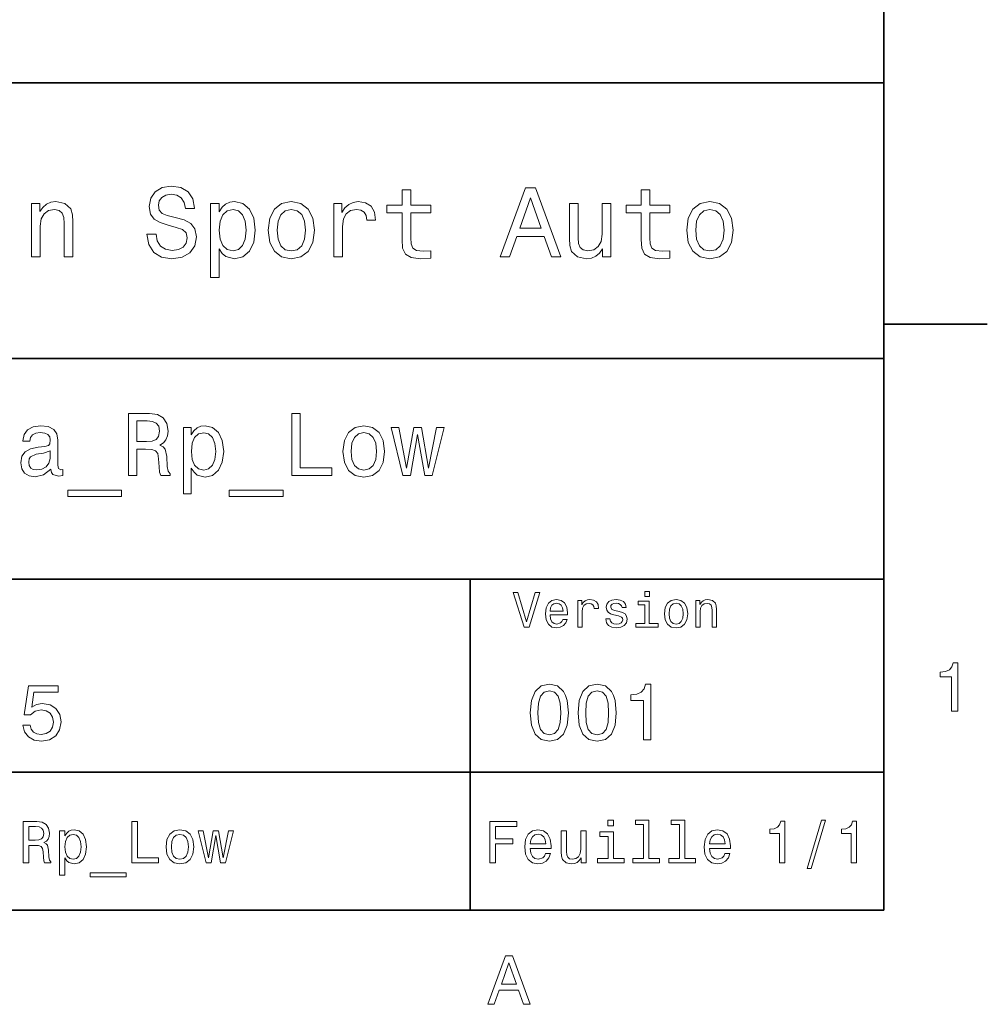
# Model space of a CAD drawing. Extents: x 0 to 297, y 0 to 210.
# Tile 5 of 7: x 224 to 294, y 3 to 75. Entities that reach past the tile are written whole.
import ezdxf

# ---------------------------------------------------------------- set-up
doc = ezdxf.new("R2010")
doc.units = 0

msp = doc.modelspace()

# ---------------------------------------------------------------- linework, layer by layer
at = {"color": 7, "lineweight": 35}
for p, q in [((287, 10), (287, 200)), ((97, 70), (287, 70)), ((287, 70), (287, 10)), ((162, 50), (287, 50)), ((162, 34), (287, 34)), ((257, 10), (257, 34)), ((162, 20), (287, 20)), ((10, 10), (287, 10)), ((97, 10), (287, 10))]:
    msp.add_line(p, q, dxfattribs=at)
at = {"color": 7, "lineweight": 35, "ltscale": 0.1875}
msp.add_line((287, 52.5), (294.5, 52.5), dxfattribs=at)
at = {"color": 7, "lineweight": 13}
for points in [[(234.20462, 59.030979), (233.548996, 59.030979), (233.693085, 58.267288), (234.053314, 57.70533), (234.608078, 57.366714), (235.357361, 57.244236), (236.099426, 57.359509), (236.654175, 57.67651), (237.007202, 58.17363), (237.136902, 58.82925), (237.028824, 59.420029), (236.726227, 59.801872), (236.236313, 60.054031), (235.580704, 60.241352), (235.018738, 60.378242), (234.651306, 60.536743), (234.442368, 60.767288), (234.377533, 61.127522), (234.442368, 61.451729), (234.629684, 61.696686), (234.917877, 61.862389), (235.314133, 61.920029), (235.71759, 61.84798), (236.034592, 61.653458), (236.24353, 61.32925), (236.344391, 60.889767), (237, 60.889767), (237, 60.904179), (236.884735, 61.581409), (236.546112, 62.085732), (236.01297, 62.402737), (235.292511, 62.510807), (234.644104, 62.402737), (234.139771, 62.100143), (233.815567, 61.631844), (233.700287, 61.026657), (233.793961, 60.486309), (234.067734, 60.118874), (234.5, 59.873917), (235.09079, 59.6866), (235.674362, 59.520893), (236.113831, 59.362389), (236.380402, 59.131844), (236.47406, 58.757202), (236.387619, 58.375359), (236.164276, 58.087173), (235.825653, 57.907059), (235.386169, 57.849422), (234.896255, 57.928673), (234.521622, 58.159222), (234.283875, 58.533859)], [(252.05043, 60.579971), (252.05043, 58.64193), (252.093658, 58.015129), (252.29538, 57.582851), (252.698853, 57.330688), (253.383286, 57.244236), (254.132568, 57.280258), (254.132568, 57.827808), (253.585022, 57.78458), (253.087891, 57.842216), (252.82132, 58.022331), (252.706055, 58.324928), (252.684448, 58.75), (252.684448, 60.579971), (254.132568, 60.579971), (254.132568, 61.120316), (252.684448, 61.120316), (252.684448, 62.251438), (252.05043, 62.251438), (252.05043, 61.120316), (250.955322, 61.120316), (250.955322, 60.579971)], [(259.175781, 57.381123), (259.838623, 57.381123), (260.364563, 58.850864), (262.360229, 58.850864), (262.886169, 57.381123), (263.563416, 57.381123), (261.733429, 62.388329), (260.998566, 62.388329)], [(269.399109, 60.579971), (269.399109, 58.64193), (269.442352, 58.015129), (269.644073, 57.582851), (270.047546, 57.330688), (270.731995, 57.244236), (271.481262, 57.280258), (271.481262, 57.827808), (270.933716, 57.78458), (270.436584, 57.842216), (270.170013, 58.022331), (270.054749, 58.324928), (270.033142, 58.75), (270.033142, 60.579971), (271.481262, 60.579971), (271.481262, 61.120316), (270.033142, 61.120316), (270.033142, 62.251438), (269.399109, 62.251438), (269.399109, 61.120316), (268.304016, 61.120316), (268.304016, 60.579971)], [(260.595093, 59.463257), (261.365997, 61.667866), (262.136902, 59.463257)], [(225.177246, 57.381123), (225.811249, 57.381123), (225.811249, 59.614552), (225.876083, 60.12608), (226.085022, 60.500717), (226.409225, 60.731266), (226.841507, 60.817722), (227.187317, 60.745674), (227.403458, 60.551151), (227.511536, 60.226944), (227.547546, 59.794666), (227.547546, 57.381123), (228.181564, 57.381123), (228.181564, 59.924351), (228.15274, 60.435879), (228.023056, 60.86095), (227.597992, 61.25), (226.935165, 61.386887), (226.567719, 61.336452), (226.257935, 61.199566), (225.991364, 60.969017), (225.782425, 60.659222), (225.782425, 61.25), (225.177246, 61.25)], [(238.786743, 60.652016), (238.786743, 61.25), (238.15274, 61.25), (238.15274, 55.882565), (238.786743, 55.882565), (238.786743, 57.971901), (239.010101, 57.633286), (239.262253, 57.409943), (239.896271, 57.244236), (240.50145, 57.381123), (240.976959, 57.791786), (241.286743, 58.440201), (241.402023, 59.319164), (241.286743, 60.190922), (240.976959, 60.839336), (240.50145, 61.242794), (239.896271, 61.386887), (239.550446, 61.343658), (239.255051, 61.206772), (239.002899, 60.976223)], [(239.788193, 57.8134), (239.363129, 57.907059), (239.053314, 58.195244), (238.858795, 58.663544), (238.793945, 59.319164), (238.858795, 59.967579), (239.053314, 60.435879), (239.363129, 60.716858), (239.788193, 60.817722), (240.177246, 60.716858), (240.48703, 60.428673), (240.681564, 59.960373), (240.753601, 59.319164), (240.681564, 58.67075), (240.48703, 58.195244), (240.177246, 57.907059)], [(242.338623, 59.311958), (242.453888, 58.432995), (242.785309, 57.78458), (243.311249, 57.381123), (244.017303, 57.244236), (244.716141, 57.381123), (245.242081, 57.777374), (245.573486, 58.425793), (245.695969, 59.311958), (245.573486, 60.190922), (245.242081, 60.846542), (244.716141, 61.242794), (244.017303, 61.386887), (243.311249, 61.242794), (242.785309, 60.839336), (242.453888, 60.190922)], [(242.98703, 59.319164), (243.05188, 59.967579), (243.253601, 60.435879), (243.57782, 60.72406), (244.017303, 60.824928), (244.449585, 60.72406), (244.773773, 60.443081), (244.97551, 59.967579), (245.047546, 59.319164), (244.97551, 58.663544), (244.773773, 58.188038), (244.449585, 57.899853), (244.017303, 57.806194), (243.57782, 57.899853), (243.253601, 58.188038), (243.05188, 58.663544)], [(247.100861, 57.381123), (247.734863, 57.381123), (247.734863, 59.592937), (247.799713, 60.12608), (247.994232, 60.507923), (248.311249, 60.738472), (248.736313, 60.817722), (249.053314, 60.767288), (249.291077, 60.623199), (249.435165, 60.378242), (249.485596, 60.046829), (250.126801, 60.046829), (250.040344, 60.630402), (249.802597, 61.048271), (249.406342, 61.30043), (248.865997, 61.386887), (248.498566, 61.32925), (248.181549, 61.185158), (247.900574, 60.940201), (247.677246, 60.608788), (247.677246, 61.25), (247.100861, 61.25)], [(267.194519, 61.25), (266.560516, 61.25), (266.560516, 59.016571), (266.488464, 58.497837), (266.279541, 58.123196), (265.955322, 57.892651), (265.530243, 57.820602), (265.19165, 57.878242), (264.975494, 58.051151), (264.853027, 58.346542), (264.824219, 58.764408), (264.824219, 61.25), (264.190186, 61.25), (264.190186, 58.706772), (264.211792, 58.195244), (264.348694, 57.770172), (264.766571, 57.381123), (265.436584, 57.244236), (265.796814, 57.294666), (266.106628, 57.424351), (266.373199, 57.647694), (266.589325, 57.971901), (266.589325, 57.381123), (267.194519, 57.381123)], [(272.698853, 59.311958), (272.814117, 58.432995), (273.145508, 57.78458), (273.671448, 57.381123), (274.377502, 57.244236), (275.076355, 57.381123), (275.602295, 57.777374), (275.933716, 58.425793), (276.056183, 59.311958), (275.933716, 60.190922), (275.602295, 60.846542), (275.076355, 61.242794), (274.377502, 61.386887), (273.671448, 61.242794), (273.145508, 60.839336), (272.814117, 60.190922)], [(273.34726, 59.319164), (273.412109, 59.967579), (273.613831, 60.435879), (273.938019, 60.72406), (274.377502, 60.824928), (274.809784, 60.72406), (275.134003, 60.443081), (275.335724, 59.967579), (275.407776, 59.319164), (275.335724, 58.663544), (275.134003, 58.188038), (274.809784, 57.899853), (274.377502, 57.806194), (273.938019, 57.899853), (273.613831, 58.188038), (273.412109, 58.663544)], [(232.216141, 41.530258), (232.819168, 41.530258), (232.819168, 43.430115), (233.435165, 43.430115), (233.889053, 43.41066), (234.174347, 43.319885), (234.329971, 43.105907), (234.394806, 42.723343), (234.427231, 42.139767), (234.466141, 41.757202), (234.543945, 41.530258), (235.224792, 41.530258), (235.224792, 41.653458), (235.075653, 41.835014), (235.023773, 42.172188), (234.978394, 42.898415), (234.868164, 43.4366), (234.719025, 43.605186), (234.485596, 43.728386), (234.744965, 43.890488), (234.926514, 44.117435), (235.043228, 44.402737), (235.082138, 44.746395), (234.991364, 45.291065), (234.731995, 45.699566), (234.304031, 45.945965), (233.720459, 46.030258), (232.216141, 46.030258)], [(244.056198, 41.530258), (246.94812, 41.530258), (246.94812, 42.074928), (244.65274, 42.074928), (244.65274, 46.030258), (244.056198, 46.030258)], [(226.581421, 41.98415), (226.581421, 41.964695), (226.613831, 41.744236), (226.71109, 41.588615), (227.119598, 41.465416), (227.437317, 41.517288), (227.437317, 41.958214), (227.301147, 41.938759), (227.119598, 42.023052), (227.087173, 42.282421), (227.087173, 44.085014), (227.009369, 44.545387), (226.782425, 44.869595), (226.386887, 45.064121), (225.829254, 45.135445), (225.284576, 45.057636), (224.882568, 44.837173), (224.629684, 44.493515), (224.545395, 44.039623), (224.545395, 44.000721), (225.057648, 44.000721), (225.103027, 44.273052), (225.245682, 44.467579), (225.479111, 44.584293), (225.809799, 44.629681), (226.127533, 44.59726), (226.354462, 44.5), (226.490631, 44.331409), (226.536026, 44.09798), (226.510086, 43.825645), (226.406342, 43.68948), (226.146973, 43.624638), (225.660675, 43.572765), (225.103027, 43.456051), (224.707489, 43.248558), (224.47406, 42.924351), (224.40274, 42.444523), (224.46759, 42.016571), (224.668594, 41.698845), (224.992798, 41.497837), (225.440201, 41.426514), (226.043228, 41.562679)], [(233.55188, 45.479107), (233.947403, 45.440201), (234.226227, 45.317001), (234.401306, 45.090057), (234.459656, 44.733429), (234.394806, 44.357346), (234.219742, 44.130402), (233.921478, 44.013687), (233.51297, 43.981266), (232.819168, 43.981266), (232.819168, 45.479107)], [(236.761536, 44.474064), (236.761536, 45.012245), (236.190918, 45.012245), (236.190918, 40.181557), (236.761536, 40.181557), (236.761536, 42.061958), (236.96254, 41.757202), (237.189484, 41.556194), (237.760086, 41.407059), (238.304749, 41.530258), (238.732712, 41.899857), (239.011536, 42.483429), (239.11528, 43.274494), (239.011536, 44.059078), (238.732712, 44.642651), (238.304749, 45.005764), (237.760086, 45.135445), (237.448853, 45.096542), (237.182999, 44.973343), (236.956055, 44.76585)], [(247.765137, 43.268009), (247.868881, 42.476944), (248.167145, 41.893372), (248.640488, 41.530258), (249.27594, 41.407059), (249.904907, 41.530258), (250.378235, 41.886887), (250.676514, 42.470459), (250.786743, 43.268009), (250.676514, 44.059078), (250.378235, 44.649136), (249.904907, 45.005764), (249.27594, 45.135445), (248.640488, 45.005764), (248.167145, 44.642651), (247.868881, 44.059078)], [(252.660675, 41.530258), (253.179398, 44.48703), (253.69812, 41.530258), (254.242798, 41.530258), (255.098709, 45.012245), (254.547546, 45.012245), (253.970459, 42.055473), (253.458221, 45.012245), (252.894104, 45.012245), (252.381851, 42.055473), (251.804749, 45.012245), (251.260086, 45.012245), (252.115997, 41.530258)], [(237.662827, 41.919308), (237.280258, 42.003601), (237.001434, 42.262966), (236.82637, 42.684437), (236.768005, 43.274494), (236.82637, 43.858067), (237.001434, 44.279537), (237.280258, 44.532421), (237.662827, 44.623199), (238.01297, 44.532421), (238.291794, 44.273052), (238.466858, 43.851585), (238.531708, 43.274494), (238.466858, 42.690922), (238.291794, 42.262966), (238.01297, 42.003601)], [(248.348694, 43.274494), (248.407059, 43.858067), (248.588623, 44.279537), (248.880402, 44.538902), (249.27594, 44.629681), (249.664978, 44.538902), (249.956772, 44.286022), (250.138336, 43.858067), (250.203171, 43.274494), (250.138336, 42.684437), (249.956772, 42.256481), (249.664978, 41.997116), (249.27594, 41.912823), (248.880402, 41.997116), (248.588623, 42.256481), (248.407059, 42.684437)], [(226.516571, 42.749279), (226.438766, 42.412102), (226.231262, 42.152737), (225.920029, 41.98415), (225.537476, 41.925793), (225.291077, 41.958214), (225.115997, 42.061958), (225.005768, 42.243515), (224.973343, 42.496395), (224.999283, 42.723343), (225.103027, 42.885445), (225.518005, 43.067001), (226.043228, 43.14481), (226.516571, 43.30043)], [(227.806915, 40.453888), (227.806915, 40), (231.710373, 40), (231.710373, 40.453888)], [(239.517288, 40.453888), (239.517288, 40), (243.420746, 40), (243.420746, 40.453888)], [(261.71109, 33.03458), (261.08429, 30.905619), (260.439484, 33.03458), (260.09726, 33.03458), (260.904175, 30.530979), (261.264404, 30.530979), (262.053314, 33.03458)], [(269.992798, 33.117435), (269.657776, 33.117435), (269.657776, 32.757202), (269.992798, 32.757202)], [(262.784576, 31.40634), (264.052582, 31.40634), (264.056183, 31.554033), (263.998566, 31.9683), (263.840057, 32.278099), (263.587891, 32.465416), (263.252869, 32.533859), (262.925079, 32.461815), (262.672913, 32.260086), (262.510803, 31.932276), (262.453156, 31.5), (262.507202, 31.056915), (262.669312, 30.732708), (262.917877, 30.530979), (263.242065, 30.462536), (263.523041, 30.509365), (263.753601, 30.631844), (263.922913, 30.826368), (264.020172, 31.085733), (263.706787, 31.085733), (263.641937, 30.941643), (263.548279, 30.833572), (263.281708, 30.747118), (263.076355, 30.786743), (262.921478, 30.912823), (262.820618, 31.118155), (262.784576, 31.395533)], [(262.784576, 31.672911), (262.824219, 31.921469), (262.921478, 32.105186), (263.069153, 32.216858), (263.263702, 32.256485), (263.45462, 32.216858), (263.602295, 32.105186), (263.692352, 31.921469), (263.724792, 31.672911)], [(264.794678, 30.530979), (265.111664, 30.530979), (265.111664, 31.636887), (265.144104, 31.903458), (265.241364, 32.094379), (265.399841, 32.209652), (265.612396, 32.249279), (265.770905, 32.224064), (265.889771, 32.152016), (265.961823, 32.029537), (265.98703, 31.863832), (266.307648, 31.863832), (266.264404, 32.155621), (266.145538, 32.364552), (265.947418, 32.490635), (265.677246, 32.533859), (265.49353, 32.505043), (265.335022, 32.432995), (265.194519, 32.310516), (265.082855, 32.144814), (265.082855, 32.465416), (264.794678, 32.465416)], [(267.791779, 31.658501), (267.485596, 31.730547), (267.258636, 31.8134), (267.182983, 31.982708), (267.20462, 32.101585), (267.280273, 32.188038), (267.40274, 32.242073), (267.579254, 32.263687), (267.748566, 32.242073), (267.881836, 32.177231), (267.968292, 32.079971), (268.004333, 31.950287), (268.314117, 31.950287), (268.314117, 31.957493), (268.260101, 32.191643), (268.112396, 32.375359), (267.881836, 32.490635), (267.579254, 32.533859), (267.273041, 32.490635), (267.049713, 32.371758), (266.90921, 32.195244), (266.865997, 31.971901), (266.898407, 31.755764), (266.999268, 31.604465), (267.164978, 31.496397), (267.406342, 31.420748), (267.759369, 31.334293), (267.975494, 31.244236), (268.033142, 31.17219), (268.054749, 31.064121), (268.022339, 30.930836), (267.935883, 30.829971), (267.79538, 30.765129), (267.608063, 30.743515), (267.409943, 30.765129), (267.265839, 30.840778), (267.168579, 30.963255), (267.128967, 31.132565), (266.822754, 31.132565), (266.873199, 30.844379), (267.020905, 30.635447), (267.255035, 30.509365), (267.579254, 30.462536), (267.917877, 30.509365), (268.166412, 30.635447), (268.317719, 30.837175), (268.371765, 31.100143), (268.332123, 31.327089), (268.220459, 31.481987), (268.036743, 31.582851)], [(269.981995, 30.79755), (269.981995, 32.400574), (269.167877, 32.400574), (269.167877, 32.130402), (269.664978, 32.130402), (269.664978, 30.79755), (269.016571, 30.79755), (269.016571, 30.530979), (270.637604, 30.530979), (270.637604, 30.79755)], [(271.087891, 31.496397), (271.145538, 31.056915), (271.311249, 30.732708), (271.574219, 30.530979), (271.927246, 30.462536), (272.276672, 30.530979), (272.539612, 30.729107), (272.705322, 31.053314), (272.766571, 31.496397), (272.705322, 31.935879), (272.539612, 32.263687), (272.276672, 32.461815), (271.927246, 32.533859), (271.574219, 32.461815), (271.311249, 32.260086), (271.145538, 31.935879)], [(271.412109, 31.5), (271.444519, 31.824207), (271.54538, 32.058357), (271.707489, 32.20245), (271.927246, 32.25288), (272.143372, 32.20245), (272.305481, 32.061958), (272.406342, 31.824207), (272.442352, 31.5), (272.406342, 31.17219), (272.305481, 30.934437), (272.143372, 30.790344), (271.927246, 30.743515), (271.707489, 30.790344), (271.54538, 30.934437), (271.444519, 31.17219)], [(273.350159, 30.530979), (273.667145, 30.530979), (273.667145, 31.647694), (273.699554, 31.903458), (273.804047, 32.090778), (273.966125, 32.206051), (274.182281, 32.249279), (274.355194, 32.213257), (274.463257, 32.115993), (274.517303, 31.95389), (274.535309, 31.737751), (274.535309, 30.530979), (274.852295, 30.530979), (274.852295, 31.802593), (274.837891, 32.058357), (274.773041, 32.270893), (274.560516, 32.465416), (274.229095, 32.533859), (274.04538, 32.508644), (273.890503, 32.440201), (273.757202, 32.324928), (273.65274, 32.170029), (273.65274, 32.465416), (273.350159, 32.465416)], [(291.909241, 24.416786), (292.368164, 24.416786), (292.368164, 27.942001), (292.025208, 27.942001), (291.934448, 27.634365), (291.752899, 27.427593), (291.475525, 27.306557), (291.092224, 27.266211), (291.092224, 26.90814), (291.909241, 26.90814)], [(224.533142, 23.40346), (224.659943, 22.930836), (224.942352, 22.56196), (225.357346, 22.331413), (225.887604, 22.244957), (226.469742, 22.348703), (226.925064, 22.631124), (227.213257, 23.080692), (227.322769, 23.657061), (227.224777, 24.193085), (226.94812, 24.613834), (226.515839, 24.884727), (225.956772, 24.98271), (225.52449, 24.913546), (225.190201, 24.723343), (225.351578, 25.801153), (227.103745, 25.801153), (227.103745, 26.273777), (224.965424, 26.273777), (224.648407, 24.152739), (225.109512, 24.152739), (225.443802, 24.423632), (225.870316, 24.521614), (226.239197, 24.458214), (226.521606, 24.273777), (226.700287, 23.991356), (226.763687, 23.628242), (226.700287, 23.265131), (226.515839, 22.98271), (226.233429, 22.804035), (225.870316, 22.740635), (225.564835, 22.780981), (225.328522, 22.913546), (225.155609, 23.121038), (225.069153, 23.40346)], [(261.345825, 24.314121), (261.432281, 23.409224), (261.703156, 22.763689), (262.135437, 22.371759), (262.734863, 22.244957), (263.328522, 22.371759), (263.760803, 22.763689), (264.02594, 23.409224), (264.118164, 24.314121), (264.02594, 25.213257), (263.916412, 25.570606), (263.760803, 25.864553), (263.328522, 26.256485), (262.734863, 26.38905), (262.135437, 26.256485), (261.703156, 25.858791), (261.432281, 25.213257)], [(261.899139, 24.314121), (261.945251, 25.011528), (262.089325, 25.51297), (262.348694, 25.806917), (262.734863, 25.910664), (263.115265, 25.806917), (263.374634, 25.51297), (263.518738, 25.011528), (263.56485, 24.314121), (263.518738, 23.610952), (263.374634, 23.10951), (263.115265, 22.815563), (262.734863, 22.717581), (262.348694, 22.815563), (262.089325, 23.10951), (261.945251, 23.610952)], [(264.815552, 24.314121), (264.902008, 23.409224), (265.172913, 22.763689), (265.605194, 22.371759), (266.20462, 22.244957), (266.798279, 22.371759), (267.23056, 22.763689), (267.495667, 23.409224), (267.587891, 24.314121), (267.495667, 25.213257), (267.386169, 25.570606), (267.23056, 25.864553), (266.798279, 26.256485), (266.20462, 26.38905), (265.605194, 26.256485), (265.172913, 25.858791), (264.902008, 25.213257)], [(265.368866, 24.314121), (265.414978, 25.011528), (265.559082, 25.51297), (265.818451, 25.806917), (266.20462, 25.910664), (266.585022, 25.806917), (266.844391, 25.51297), (266.988464, 25.011528), (267.034576, 24.314121), (266.988464, 23.610952), (266.844391, 23.10951), (266.585022, 22.815563), (266.20462, 22.717581), (265.818451, 22.815563), (265.559082, 23.10951), (265.414978, 23.610952)], [(269.570618, 22.360231), (270.095093, 22.360231), (270.095093, 26.38905), (269.703156, 26.38905), (269.599426, 26.037464), (269.391937, 25.801153), (269.074921, 25.662825), (268.636902, 25.616714), (268.636902, 25.207493), (269.570618, 25.207493)], [(224.56485, 13.428675), (224.966858, 13.428675), (224.966858, 14.695246), (225.377533, 14.695246), (225.680115, 14.682277), (225.870331, 14.621758), (225.97406, 14.479107), (226.017303, 14.224064), (226.03891, 13.835014), (226.06485, 13.579971), (226.116714, 13.428675), (226.570618, 13.428675), (226.570618, 13.510807), (226.471191, 13.631845), (226.4366, 13.856628), (226.406342, 14.340778), (226.332855, 14.699568), (226.233429, 14.81196), (226.07782, 14.894093), (226.250732, 15.002162), (226.371765, 15.153459), (226.44957, 15.34366), (226.47551, 15.572767), (226.414993, 15.93588), (226.242081, 16.208214), (225.956772, 16.372478), (225.567734, 16.428675), (224.56485, 16.428675)], [(232.458221, 13.428675), (234.386169, 13.428675), (234.386169, 13.791787), (232.855911, 13.791787), (232.855911, 16.428675), (232.458221, 16.428675)], [(258.414978, 13.428675), (258.817017, 13.428675), (258.817017, 14.807637), (260.079254, 14.807637), (260.079254, 15.166427), (258.817017, 15.166427), (258.817017, 16.065563), (260.368866, 16.065563), (260.368866, 16.428675), (258.414978, 16.428675)], [(267.389038, 16.532421), (266.98703, 16.532421), (266.98703, 16.100145), (267.389038, 16.100145)], [(269.572052, 16.212536), (269.572052, 13.748559), (268.789612, 13.748559), (268.789612, 13.428675), (270.73056, 13.428675), (270.73056, 13.748559), (269.952454, 13.748559), (269.952454, 16.532421), (268.975494, 16.532421), (268.975494, 16.212536)], [(272.174347, 16.212536), (272.174347, 13.748559), (271.391937, 13.748559), (271.391937, 13.428675), (273.332855, 13.428675), (273.332855, 13.748559), (272.554749, 13.748559), (272.554749, 16.532421), (271.57782, 16.532421), (271.57782, 16.212536)], [(279.416443, 13.428675), (279.809814, 13.428675), (279.809814, 16.450289), (279.515839, 16.450289), (279.438049, 16.1866), (279.28241, 16.009367), (279.044678, 15.905621), (278.716125, 15.871038), (278.716125, 15.564121), (279.416443, 15.564121)], [(281.42218, 13.026657), (281.720459, 13.026657), (282.766571, 16.510807), (282.463989, 16.510807)], [(284.621033, 13.428675), (285.014404, 13.428675), (285.014404, 16.450289), (284.720459, 16.450289), (284.642639, 16.1866), (284.48703, 16.009367), (284.249268, 15.905621), (283.920746, 15.871038), (283.920746, 15.564121), (284.621033, 15.564121)], [(225.455338, 16.061239), (225.719025, 16.035303), (225.904907, 15.953171), (226.021622, 15.801874), (226.060516, 15.564121), (226.017303, 15.313401), (225.900574, 15.162104), (225.701736, 15.084294), (225.429398, 15.06268), (224.966858, 15.06268), (224.966858, 16.061239)], [(227.595108, 15.391211), (227.595108, 15.75), (227.214706, 15.75), (227.214706, 12.529539), (227.595108, 12.529539), (227.595108, 13.783141), (227.729111, 13.579971), (227.880402, 13.445966), (228.260803, 13.346542), (228.623932, 13.428675), (228.909225, 13.675073), (229.095108, 14.064121), (229.164276, 14.591499), (229.095108, 15.114553), (228.909225, 15.503603), (228.623932, 15.745678), (228.260803, 15.832133), (228.053314, 15.806196), (227.876083, 15.724064), (227.724792, 15.585735)], [(234.930847, 14.587176), (235, 14.059798), (235.198853, 13.67075), (235.51442, 13.428675), (235.938049, 13.346542), (236.357361, 13.428675), (236.672913, 13.666427), (236.871765, 14.055476), (236.945251, 14.587176), (236.871765, 15.114553), (236.672913, 15.507925), (236.357361, 15.745678), (235.938049, 15.832133), (235.51442, 15.745678), (235.198853, 15.503603), (235, 15.114553)], [(238.194534, 13.428675), (238.540344, 15.399857), (238.886169, 13.428675), (239.249283, 13.428675), (239.819885, 15.75), (239.452454, 15.75), (239.067734, 13.778819), (238.726227, 15.75), (238.350159, 15.75), (238.008652, 13.778819), (237.623932, 15.75), (237.260818, 15.75), (237.831421, 13.428675)], [(261.341492, 14.479107), (262.863098, 14.479107), (262.867432, 14.656341), (262.798279, 15.153459), (262.608063, 15.525217), (262.305481, 15.75), (261.903473, 15.832133), (261.510101, 15.745678), (261.207489, 15.503603), (261.01297, 15.110231), (260.943817, 14.591499), (261.008636, 14.059798), (261.203156, 13.67075), (261.501434, 13.428675), (261.890503, 13.346542), (262.227661, 13.402739), (262.504333, 13.549712), (262.707489, 13.783141), (262.824219, 14.09438), (262.44812, 14.09438), (262.370331, 13.92147), (262.257935, 13.791787), (261.938049, 13.688041), (261.69165, 13.735591), (261.505768, 13.886888), (261.384735, 14.133286), (261.341492, 14.466139)], [(265.400574, 15.75), (265.020172, 15.75), (265.020172, 14.409943), (264.976959, 14.098703), (264.851593, 13.873919), (264.657074, 13.735591), (264.402008, 13.692364), (264.198853, 13.726946), (264.069153, 13.830692), (263.995667, 14.007925), (263.978394, 14.258646), (263.978394, 15.75), (263.597992, 15.75), (263.597992, 14.224064), (263.610962, 13.917148), (263.693085, 13.662104), (263.943817, 13.428675), (264.345825, 13.346542), (264.561951, 13.376801), (264.747833, 13.454611), (264.907776, 13.588617), (265.037476, 13.783141), (265.037476, 13.428675), (265.400574, 13.428675)], [(274.353027, 14.479107), (275.874634, 14.479107), (275.878967, 14.656341), (275.809814, 15.153459), (275.619598, 15.525217), (275.317017, 15.75), (274.914978, 15.832133), (274.521606, 15.745678), (274.219025, 15.503603), (274.024506, 15.110231), (273.955322, 14.591499), (274.020172, 14.059798), (274.214691, 13.67075), (274.51297, 13.428675), (274.902008, 13.346542), (275.239197, 13.402739), (275.515839, 13.549712), (275.719025, 13.783141), (275.835724, 14.09438), (275.459656, 14.09438), (275.381836, 13.92147), (275.26944, 13.791787), (274.949554, 13.688041), (274.703186, 13.735591), (274.517303, 13.886888), (274.39624, 14.133286), (274.353027, 14.466139)], [(228.195969, 13.688041), (227.940918, 13.744237), (227.755051, 13.917148), (227.638336, 14.198127), (227.599426, 14.591499), (227.638336, 14.980548), (227.755051, 15.261528), (227.940918, 15.430116), (228.195969, 15.490635), (228.429398, 15.430116), (228.61528, 15.257205), (228.731995, 14.976225), (228.775223, 14.591499), (228.731995, 14.20245), (228.61528, 13.917148), (228.429398, 13.744237)], [(235.319885, 14.591499), (235.358795, 14.980548), (235.479828, 15.261528), (235.674362, 15.434439), (235.938049, 15.494957), (236.197418, 15.434439), (236.391937, 15.26585), (236.51297, 14.980548), (236.556198, 14.591499), (236.51297, 14.198127), (236.391937, 13.912825), (236.197418, 13.739914), (235.938049, 13.683718), (235.674362, 13.739914), (235.479828, 13.912825), (235.358795, 14.198127)], [(261.341492, 14.798992), (261.389038, 15.097262), (261.505768, 15.317724), (261.682983, 15.45173), (261.916412, 15.49928), (262.145538, 15.45173), (262.322754, 15.317724), (262.430847, 15.097262), (262.469727, 14.798992)], [(267.376068, 13.748559), (267.376068, 15.672191), (266.399139, 15.672191), (266.399139, 15.347983), (266.995667, 15.347983), (266.995667, 13.748559), (266.21759, 13.748559), (266.21759, 13.428675), (268.162811, 13.428675), (268.162811, 13.748559)], [(274.353027, 14.798992), (274.400574, 15.097262), (274.517303, 15.317724), (274.694519, 15.45173), (274.927948, 15.49928), (275.157074, 15.45173), (275.33429, 15.317724), (275.442352, 15.097262), (275.481262, 14.798992)], [(229.432281, 12.711096), (229.432281, 12.408502), (232.034592, 12.408502), (232.034592, 12.711096)], [(258.266846, 3.166787), (258.730835, 3.166787), (259.098999, 4.195605), (260.495972, 4.195605), (260.864105, 3.166787), (261.338165, 3.166787), (260.05719, 6.67183), (259.542786, 6.67183)], [(259.260376, 4.624279), (259.799988, 6.167507), (260.33963, 4.624279)]]:
    msp.add_lwpolyline(points, close=True, dxfattribs=at)

doc.saveas('drawing.dxf')
